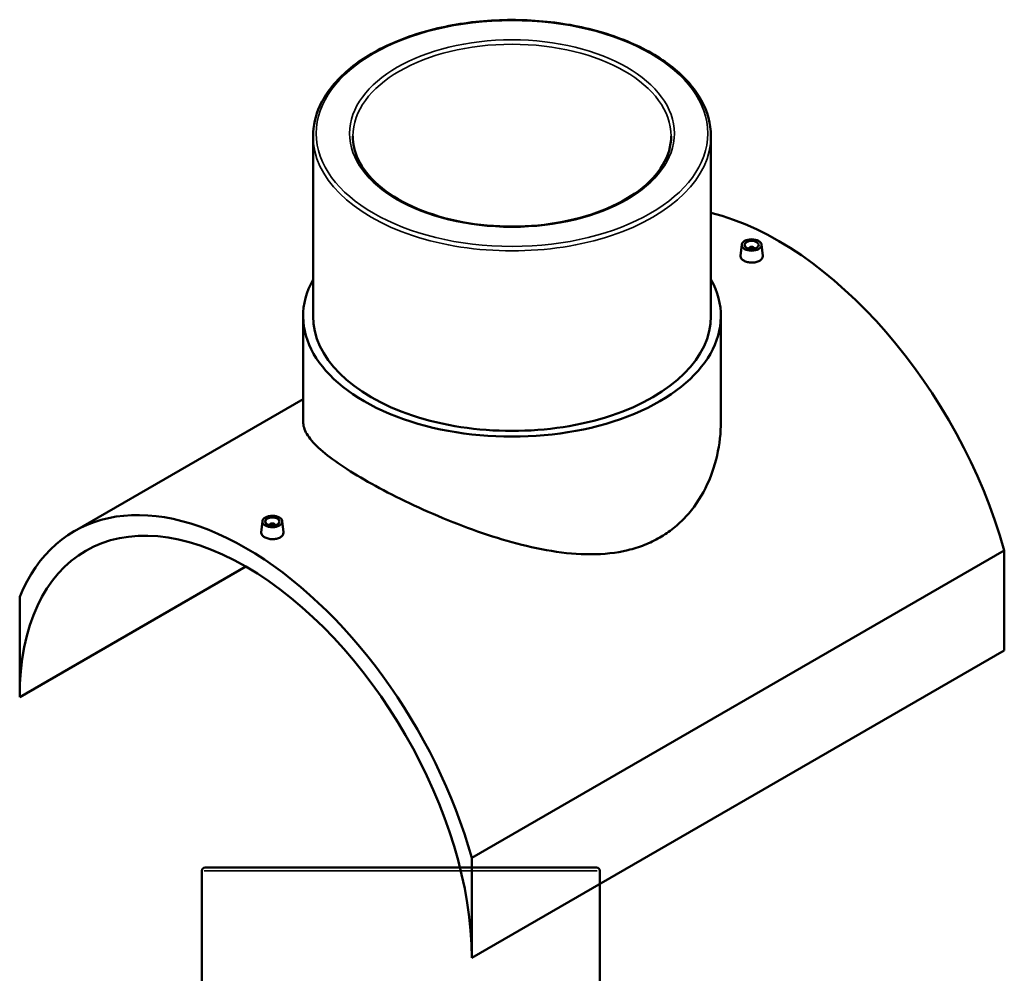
# Model space of a CAD drawing. Header units: millimetres. Extents: x -339 to 1539, y -390 to 1163.
# Tile 6 of 6: x 846 to 1539, y 492 to 1163. Entities that reach past the tile are written whole.
import ezdxf

# ---------------------------------------------------------------- set-up
doc = ezdxf.new("R2010")
doc.units = ezdxf.units.MM
doc.layers.add('Visible (ANSI)', color=7, linetype='Continuous', lineweight=50)
doc.layers.add('Visible Narrow (ANSI)', color=7, linetype='Continuous', lineweight=35)

msp = doc.modelspace()

# ---------------------------------------------------------------- linework, layer by layer
at = {"layer": 'Visible (ANSI)'}
for p, q in [((1052.75, 1081.54), (1052.75, 954.78)), ((1332.75, 1081.54), (1332.75, 954.78)), ((1354.41, 1005.12), (1353.56, 997.26)), ((1368.38, 1005.12), (1369.22, 997.27)), ((1359.39, 1002.23), (1359.39, 1002.42)), ((1363.39, 1002.23), (1363.39, 1002.42)), ((1045.75, 954.78), (1045.75, 880.42)), ((1339.75, 954.78), (1339.75, 880.42)), ((1045.75, 896.3), (884.87, 803.42)), ((1017.12, 810.39), (1016.27, 802.52)), ((1022.1, 807.69), (1022.1, 807.49)), ((1026.1, 807.69), (1026.1, 807.49)), ((1031.09, 810.39), (1031.93, 802.53)), ((1539.23, 789.72), (1164.46, 573.35)), ((1539.23, 789.72), (1539.23, 719.22)), ((846.27, 686.56), (1005.37, 778.42)), ((846.27, 757.06), (846.27, 686.56)), ((1164.46, 502.85), (1539.23, 719.22)), ((1164.46, 502.85), (1164.46, 573.35)), ((974.46, 564.27), (974.46, 409.02)), ((976.71, 566.52), (1252.21, 566.52)), ((1254.46, 564.27), (1254.46, 409.02))]:
    msp.add_line(p, q, dxfattribs=at)
for centre, start, end in [((976.71, 564.27), 90, 180), ((1252.21, 564.27), 0, 90)]:
    msp.add_arc(centre, 2.25, start, end, dxfattribs=at)
for centre, major_axis, start_param, end_param in [((1380.13, 811.08), (120.5, -208.71), 1.151835, 2.637958), ((1361.39, 1002.42), (-2, 0), 2.963882, 6.460896), ((1192.75, 954.78), (147, 0), 2.831748, 6.59303), ((1192.75, 954.78), (-140, 0), 0, 3.141593), ((1005.37, 594.71), (-120.5, 208.71), 4.293428, 6.702147), ((1005.37, 594.71), (-112.5, 194.86), 3.926991, 7.068583), ((1024.1, 807.69), (-2, 0), 2.963882, 6.460896)]:
    msp.add_ellipse(centre, major_axis=major_axis, ratio=0.57735, start_param=start_param, end_param=end_param, dxfattribs=at)
for centre, major_axis in [((1361.39, 1004.87), (7, 0)), ((1361.39, 1004.87), (5, 0)), ((1024.1, 810.14), (-7, 0)), ((1024.1, 810.14), (5, 0))]:
    msp.add_ellipse(centre, major_axis=major_axis, ratio=0.57735, dxfattribs=at)
for points, knots in [([(1332.75, 1081.54), (1332.75, 1090.17), (1330.41, 1098.78), (1321.29, 1115.21), (1314.43, 1123.01), (1296.83, 1137.03), (1286.02, 1143.23), (1261.61, 1153.32), (1248.02, 1157.21), (1219.43, 1162.3), (1204.45, 1163.5), (1174.6, 1163.1), (1159.74, 1161.5), (1131.61, 1155.66), (1118.34, 1151.42), (1094.74, 1140.68), (1084.41, 1134.18), (1067.78, 1119.55), (1061.47, 1111.41), (1054.38, 1095.93), (1052.75, 1088.74), (1052.75, 1081.54)], [0.785398, 0.785398, 0.785398, 0.785398, 1.095513, 1.095513, 1.41235, 1.41235, 1.734604, 1.734604, 2.05724, 2.05724, 2.379416, 2.379416, 2.701419, 2.701419, 3.023651, 3.023651, 3.34634, 3.34634, 3.668253, 3.668253, 3.926991, 3.926991, 3.926991, 3.926991]), ([(1304.75, 1081.54), (1304.75, 1074.64), (1302.75, 1067.73), (1294.93, 1054.69), (1289.22, 1048.57), (1274.73, 1037.71), (1266.02, 1032.96), (1246.39, 1025.25), (1235.49, 1022.29), (1212.56, 1018.47), (1200.55, 1017.62), (1176.67, 1018.13), (1164.79, 1019.48), (1142.41, 1024.26), (1131.9, 1027.68), (1113.34, 1036.2), (1105.28, 1041.29), (1092.38, 1052.59), (1087.55, 1058.8), (1082.01, 1070.56), (1080.75, 1076.05), (1080.75, 1081.54)], [5.497787, 5.497787, 5.497787, 5.497787, 5.831317, 5.831317, 6.154148, 6.154148, 6.471038, 6.471038, 6.787834, 6.787834, 7.105204, 7.105204, 7.422761, 7.422761, 7.740021, 7.740021, 8.056692, 8.056692, 8.374104, 8.374104, 8.63938, 8.63938, 8.63938, 8.63938]), ([(1366.95, 993.72), (1366.25, 993.32), (1365.37, 992.98), (1363.43, 992.54), (1362.38, 992.44), (1360.41, 992.47), (1359.36, 992.59), (1357.43, 993.08), (1356.55, 993.43), (1355.15, 994.24), (1354.55, 994.74), (1353.75, 995.83), (1353.55, 996.43), (1353.55, 997.07), (1353.55, 997.16), (1353.56, 997.26)], [2.364412, 2.364412, 2.364412, 2.364412, 2.660012, 2.660012, 2.955611, 2.955611, 3.251115, 3.251115, 3.546618, 3.546618, 3.842122, 3.842122, 4.137625, 4.137625, 4.185493, 4.185493, 4.185493, 4.185493]), ([(1369.22, 997.27), (1369.23, 997.17), (1369.24, 997.08), (1369.24, 996.4), (1369.04, 995.78), (1368.25, 994.64), (1367.64, 994.13), (1366.95, 993.72)], [6.4537434, 6.4537434, 6.4537434, 6.4537434, 6.5020372, 6.5020372, 6.7976368, 6.7976368, 7.0932363, 7.0932363, 7.0932363, 7.0932363]), ([(1296.69, 798.81), (1293.31, 796.86), (1289.73, 795.13), (1282.21, 792.16), (1278.28, 790.93), (1266.05, 787.99), (1257.31, 787.06), (1239.25, 787), (1229.91, 787.87), (1211.19, 790.9), (1201.81, 793.05), (1183.75, 798.04), (1174.4, 801.05), (1155.66, 807.82), (1146.28, 811.58), (1128.16, 819.43), (1119.39, 823.54), (1103.07, 831.71), (1095.52, 835.78), (1082.09, 843.53), (1075.86, 847.42), (1064.98, 854.95), (1060.34, 858.59), (1052.94, 865.47), (1050.18, 868.72), (1046.59, 874.84), (1045.75, 877.71), (1045.75, 880.42)], [0, 0, 0, 0, 1.435011, 1.435011, 2.870022, 2.870022, 5.740045, 5.740045, 8.610067, 8.610067, 11.480089, 11.480089, 14.330027, 14.330027, 17.179964, 17.179964, 20.029902, 20.029902, 22.87984, 22.87984, 25.729777, 25.729777, 28.579715, 28.579715, 31.429653, 31.429653, 34.27959, 34.27959, 34.27959, 34.27959]), ([(1339.75, 880.42), (1339.75, 872.69), (1338.9, 864.63), (1335.29, 848.72), (1332.54, 840.87), (1325.17, 826.24), (1320.55, 819.46), (1312.41, 810.63), (1309.49, 807.92), (1303.33, 802.98), (1300.08, 800.76), (1296.69, 798.81)], [80.039269, 80.039269, 80.039269, 80.039269, 82.909292, 82.909292, 85.779314, 85.779314, 88.649336, 88.649336, 90.084348, 90.084348, 91.519359, 91.519359, 91.519359, 91.519359]), ([(1029.66, 798.99), (1028.96, 798.59), (1028.08, 798.24), (1026.14, 797.8), (1025.09, 797.7), (1023.12, 797.73), (1022.07, 797.86), (1020.14, 798.34), (1019.26, 798.7), (1017.86, 799.5), (1017.26, 800), (1016.46, 801.1), (1016.26, 801.69), (1016.26, 802.34), (1016.26, 802.43), (1016.27, 802.52)], [0, 0, 0, 0, 0.2956, 0.2956, 0.591199, 0.591199, 0.886703, 0.886703, 1.182206, 1.182206, 1.47771, 1.47771, 1.773213, 1.773213, 1.82108, 1.82108, 1.82108, 1.82108]), ([(1031.93, 802.53), (1031.94, 802.44), (1031.95, 802.34), (1031.95, 801.66), (1031.75, 801.04), (1030.96, 799.91), (1030.35, 799.39), (1029.66, 798.99)], [4.0893313, 4.0893313, 4.0893313, 4.0893313, 4.1376251, 4.1376251, 4.4332247, 4.4332247, 4.7288242, 4.7288242, 4.7288242, 4.7288242])]:
    msp.add_open_spline(points, degree=3, knots=knots, dxfattribs=at)
at = {"layer": 'Visible Narrow (ANSI)'}
msp.add_line((1252.74, 564.27), (976.19, 564.27), dxfattribs=at)
for major_axis in [(137.75, 0), (114.25, 0)]:
    msp.add_ellipse((1192.75, 1083.38), major_axis=major_axis, ratio=0.57735, dxfattribs=at)
for major_axis, start_param, end_param in [((-112, 0), 3.141593, 6.283185), ((-140, 0), 0, 3.141593)]:
    msp.add_ellipse((1192.75, 1081.54), major_axis=major_axis, ratio=0.57735, start_param=start_param, end_param=end_param, dxfattribs=at)

doc.saveas('drawing.dxf')
